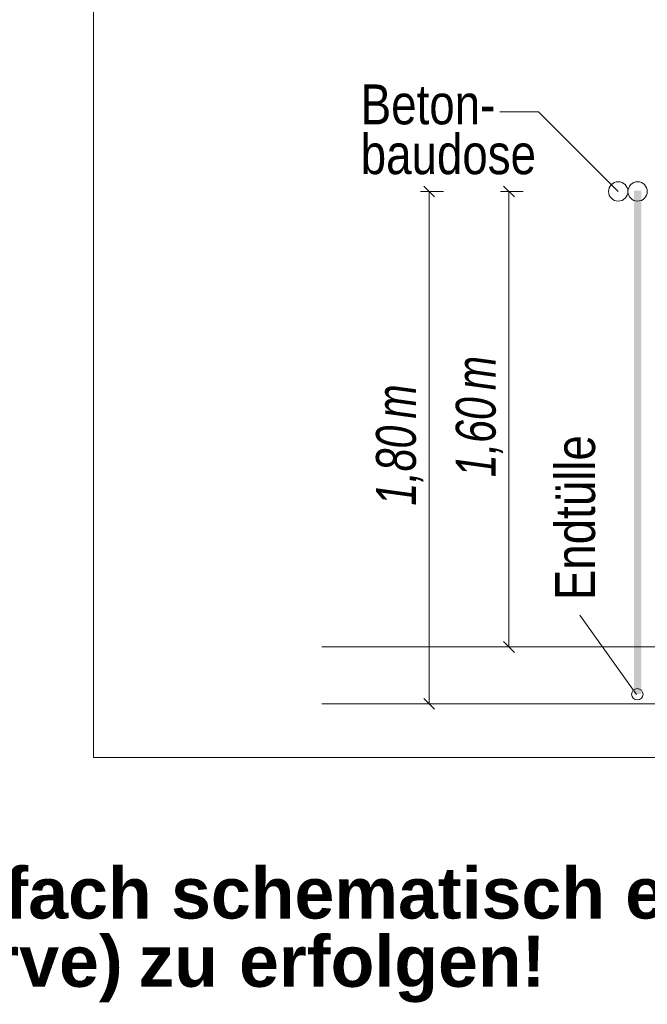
# Model space of a CAD drawing. Extents: x -620 to 300, y 62 to 1107.
# Tile 191 of 256: x 207 to 229, y 740 to 775. Entities that reach past the tile are written whole.
import ezdxf
from ezdxf.lldxf.tags import DXFTag

# ---------------------------------------------------------------- set-up
doc = ezdxf.new("R2010")
doc.units = 0
doc.layers.get('0').update_dxf_attribs({"lineweight": 35})
for name, color, linetype, lineweight, true_color in [('E_Aussparung Bemaßung-A06G9GDC8I', 5, 'Continuous', 9, 0x0000ff), ('E_Betonbaudose', 1, 'Continuous', 13, 0xff0000), ('E_Detail_Beschriftung', 7, 'Continuous', 13, 0x009900)]:
    doc.layers.add(name, color=color, linetype=linetype, lineweight=lineweight, true_color=true_color)
doc.layers.add('E_Detail_Linie_Text_Bem', color=7, linetype='Continuous', lineweight=13)
doc.styles.get("Standard").update_dxf_attribs({"font": 'ARIALN.TTF'})
tags = doc.linetypes.add('fein_strichliert-A06G9GDB8I', pattern=[4, 1, -2, 1]).pattern_tags.tags
tags[8:9] = [DXFTag(74, 4), DXFTag(75, 0), DXFTag(340, '0'), DXFTag(46, 0.0), DXFTag(50, 0.0), DXFTag(44, 0.0), DXFTag(45, 0.0)]
tags[6:7] = [DXFTag(74, 4), DXFTag(75, 0), DXFTag(340, '0'), DXFTag(46, 0.0), DXFTag(50, 0.0), DXFTag(44, 0.0), DXFTag(45, 0.0)]
tags[4:5] = [DXFTag(74, 4), DXFTag(75, 0), DXFTag(340, '0'), DXFTag(46, 0.0), DXFTag(50, 0.0), DXFTag(44, 0.0), DXFTag(45, 0.0)]

# ---------------------------------------------------------------- blocks, each defined once
blk = doc.blocks.new('Referenz-A06G9GDJ8I')
at = {"layer": 'E_Aussparung Bemaßung-A06G9GDC8I', "linetype": 'Continuous', "ltscale": 0.13}
for p, q in [((221.459, 769.103), (221.841, 768.722)), ((224.259, 769.103), (224.641, 768.722)), ((221.35, 768.913), (222.15, 768.913)), ((221.65, 750.913), (221.65, 768.913)), ((224.15, 768.913), (224.95, 768.913)), ((224.45, 752.913), (224.45, 768.913)), ((224.259, 753.103), (224.641, 752.722)), ((224.75, 752.913), (223.95, 752.913)), ((221.459, 751.103), (221.841, 750.722)), ((221.35, 750.913), (222.15, 750.913))]:
    blk.add_line(p, q, dxfattribs=at)
at = {"layer": 'E_Betonbaudose', "linetype": 'Continuous', "ltscale": 0.13}
for centre, radius in [((228.287, 768.913), 0.34), ((228.967, 768.913), 0.34), ((228.958, 751.249), 0.2)]:
    blk.add_circle(centre, radius, dxfattribs=at)
at = {"layer": 'E_Detail_Linie_Text_Bem', "linetype": 'fein_strichliert-A06G9GDB8I', "ltscale": 0.65}
for p, q in [((209.866, 810.34), (209.866, 749.023)), ((209.866, 749.023), (269.609, 749.023))]:
    blk.add_line(p, q, dxfattribs=at)
at = {"layer": 'E_Detail_Linie_Text_Bem', "color": 0, "linetype": 'Continuous', "ltscale": 0.13}
for p, q in [((224.129, 771.708), (225.487, 771.708)), ((225.487, 771.708), (228.286, 768.909)), ((228.933, 751.243), (226.937, 754.028))]:
    blk.add_line(p, q, dxfattribs=at)
at = {"layer": 'E_Detail_Linie_Text_Bem', "linetype": 'Continuous', "ltscale": 0.13}
for p, q in [((217.882, 752.913), (259.968, 752.913)), ((217.882, 750.913), (261.233, 750.913))]:
    blk.add_line(p, q, dxfattribs=at)
blk.add_solid([(229.092, 768.939), (229.092, 751.253), (228.842, 768.938), (228.842, 751.253)], dxfattribs=at)
at = {"layer": 'E_Aussparung Bemaßung-A06G9GDC8I', "linetype": 'Continuous', "ltscale": 0.13, "char_height": 1.4, "attachment_point": 1, "rotation": 90}
for s, insert in [('{\\W0.9;\\fArial Narrow|b0|i1;m}', (222.583, 761.933)), ('{\\W0.9;\\fArial Narrow|b0|i1;m}', (219.783, 760.933)), ('{\\W0.9;\\fArial Narrow|b0|i1;1,60 }', (222.583, 758.876)), ('{\\W0.9;\\fArial Narrow|b0|i1;1,80 }', (219.783, 757.876))]:
    blk.add_mtext(s, dxfattribs=dict(at, insert=insert))
at = {"layer": 'E_Detail_Beschriftung', "linetype": 'Continuous', "ltscale": 0.13, "char_height": 1.4, "attachment_point": 1}
for s, insert in [('{\\fArial Narrow;Beton-}', (219.247, 772.672)), ('{\\fArial Narrow;baudose}', (219.247, 770.922))]:
    blk.add_mtext(s, dxfattribs=dict(at, insert=insert))
at = {"layer": 'E_Detail_Beschriftung', "linetype": 'Continuous', "ltscale": 0.13, "insert": (226.072, 754.557), "char_height": 1.4, "attachment_point": 1, "rotation": 90}
blk.add_mtext('{\\fArial Narrow;Endtülle}', dxfattribs=at)
at = {"layer": 'E_Detail_Beschriftung', "color": 1, "linetype": 'Continuous', "lineweight": 35, "ltscale": 0.35, "true_color": 0xff0000, "char_height": 1.8, "attachment_point": 1}
for s, insert in [('{\\fArial|b1|i0;einfach}', (203.105, 745.169)), ('{\\fArial|b1|i0;schematisch}', (212.589, 745.169)), ('{\\fArial|b1|i0;eingezeichnet.}', (228.532, 745.169)), ('{\\fArial|b1|i0;Reserve)}', (200.269, 742.771)), ('{\\fArial|b1|i0;erfolgen!}', (214.976, 742.771)), ('{\\fArial|b1|i0;zu}', (211.441, 742.771))]:
    blk.add_mtext(s, dxfattribs=dict(at, insert=insert))

msp = doc.modelspace()

# ---------------------------------------------------------------- block references
at = {"color": 8, "lineweight": 25, "ltscale": 0.25, "true_color": 0x808080}
msp.add_blockref('Referenz-A06G9GDJ8I', (0, 0), dxfattribs=at)

doc.saveas('drawing.dxf')
